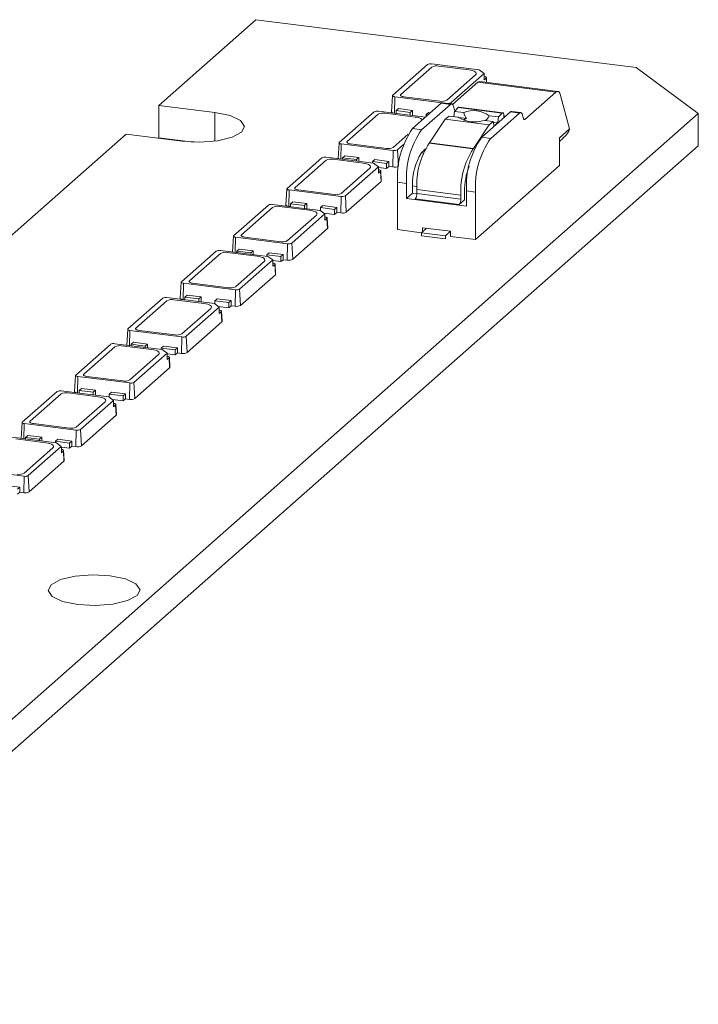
# Model space of a CAD drawing. Header units: millimetres. Extents: x -97 to 121, y 100 to 279.
# Tile 10 of 10: x 90 to 121, y 233 to 279. Entities that reach past the tile are written whole.
import ezdxf

# ---------------------------------------------------------------- set-up
doc = ezdxf.new("R2010")
doc.units = ezdxf.units.MM

msp = doc.modelspace()

# ---------------------------------------------------------------- linework, layer by layer
at = {"color": 7, "linetype": 'Continuous', "lineweight": 15}
for p, q in [((96.065, 274.771), (100.608, 278.778)), ((100.608, 278.778), (118.381, 276.538)), ((107.005, 275.243), (108.631, 276.677)), ((108.832, 276.707), (111.046, 276.428)), ((109.151, 276.611), (110.554, 276.435)), ((107.379, 275.285), (108.829, 276.563)), ((110.874, 276.198), (109.53, 275.013)), ((111.272, 276.261), (109.728, 274.9)), ((111.046, 276.428), (111.272, 276.261)), ((111.273, 276.15), (111.272, 276.261)), ((111.276, 275.966), (111.273, 276.15)), ((118.381, 276.538), (121.29, 274.39)), ((109.802, 274.818), (110.974, 275.852)), ((110.974, 275.852), (114.622, 275.392)), ((114.716, 275.429), (111.068, 275.889)), ((111.37, 276.049), (111.276, 275.966)), ((111.394, 275.847), (111.381, 276.07)), ((106.995, 275.225), (106.95, 274.471)), ((114.622, 275.392), (113.178, 274.118)), ((115.272, 273.669), (114.852, 275.241)), ((98.684, 274.441), (96.065, 274.771)), ((96.065, 274.771), (96.065, 273.262)), ((107.08, 274.408), (107.095, 275.176)), ((109.319, 274.896), (107.095, 275.176)), ((109.208, 274.965), (107.524, 275.177)), ((109.275, 274.871), (107.934, 273.689)), ((109.696, 274.818), (108.354, 273.636)), ((109.275, 274.871), (109.696, 274.818)), ((109.758, 274.843), (109.337, 274.896)), ((121.29, 274.39), (-74.932, 101.338)), ((104.503, 273.037), (106.13, 274.471)), ((104.878, 273.079), (106.327, 274.357)), ((106.33, 274.501), (108.539, 274.223)), ((106.649, 274.405), (108.052, 274.229)), ((107.161, 274.397), (107.08, 274.408)), ((107.161, 274.526), (107.267, 274.62)), ((107.815, 274.444), (107.161, 274.526)), ((107.161, 274.396), (107.161, 274.526)), ((107.267, 274.62), (107.921, 274.537)), ((107.921, 274.537), (107.815, 274.444)), ((107.815, 274.444), (107.815, 274.314)), ((107.92, 274.301), (107.921, 274.302)), ((107.921, 274.302), (107.921, 274.537)), ((108.54, 274.224), (107.921, 274.302)), ((108.564, 274.349), (108.67, 274.443)), ((108.668, 274.336), (108.564, 274.349)), ((108.564, 274.244), (108.564, 274.349)), ((108.67, 274.443), (108.774, 274.43)), ((109.89, 274.565), (109.849, 274.718)), ((109.888, 274.49), (109.863, 274.246)), ((109.888, 274.49), (110.068, 274.674)), ((110.324, 274.435), (109.888, 274.49)), ((110.068, 274.674), (112.126, 274.415)), ((112.154, 274.428), (110.096, 274.687)), ((111.161, 273.282), (112.502, 274.465)), ((111.946, 274.231), (111.51, 274.286)), ((112.923, 274.412), (111.582, 273.229)), ((112.126, 274.415), (111.946, 274.231)), ((112.202, 274.2), (112.2, 274.302)), ((112.502, 274.465), (112.923, 274.412)), ((112.985, 274.437), (112.564, 274.49)), ((113.117, 274.159), (113.076, 274.311)), ((121.29, 274.39), (121.29, 272.882)), ((109.448, 274.13), (108.72, 273.017)), ((109.448, 274.13), (109.642, 274.274)), ((109.448, 274.13), (111.506, 273.871)), ((110.065, 274.22), (109.642, 274.274)), ((110.065, 274.22), (110.076, 274.199)), ((110.076, 274.199), (110.451, 274.152)), ((111.506, 273.871), (110.778, 272.758)), ((111.7, 274.015), (111.276, 274.068)), ((111.7, 274.015), (111.506, 273.871)), ((111.741, 273.793), (111.7, 274.015)), ((111.703, 273.994), (111.918, 273.967)), ((111.918, 273.967), (111.799, 273.845)), ((111.946, 274.231), (111.918, 273.967)), ((112.273, 274.263), (112.2, 274.272)), ((78.72, 259.474), (94.545, 273.43)), ((94.545, 273.43), (97.164, 273.1)), ((107.725, 273.422), (107.029, 272.807)), ((108.354, 273.636), (107.934, 273.689)), ((114.799, 273.252), (115.272, 273.669)), ((97.685, 273.058), (96.065, 273.262)), ((104.493, 273.019), (104.45, 272.279)), ((107.026, 272.663), (104.594, 272.97)), ((106.707, 272.759), (105.023, 272.971)), ((107.512, 272.946), (107.226, 272.694)), ((110.766, 272.742), (108.708, 273.001)), ((108.72, 273.017), (110.778, 272.758)), ((111.582, 273.229), (111.161, 273.282)), ((114.799, 271.965), (114.799, 273.252)), ((114.799, 273.09), (114.969, 273.24)), ((121.29, 272.882), (-74.932, 99.83)), ((107.026, 272.663), (107.01, 271.895)), ((107.268, 271.934), (107.226, 272.694)), ((108.349, 272.554), (108.525, 272.733)), ((102.064, 270.885), (103.69, 272.319)), ((102.438, 270.927), (103.888, 272.205)), ((103.891, 272.35), (106.105, 272.071)), ((104.21, 272.254), (105.613, 272.077)), ((104.659, 272.32), (104.765, 272.414)), ((105.314, 272.238), (104.659, 272.32)), ((104.659, 272.253), (104.659, 272.32)), ((104.765, 272.414), (105.42, 272.331)), ((105.42, 272.331), (105.314, 272.238)), ((105.314, 272.238), (105.314, 272.17)), ((105.42, 272.157), (105.42, 272.331)), ((106.062, 272.143), (106.168, 272.237)), ((106.062, 272.076), (106.062, 272.143)), ((106.717, 272.061), (106.062, 272.143)), ((106.105, 272.071), (106.331, 271.904)), ((106.168, 272.237), (106.823, 272.154)), ((106.823, 272.154), (106.717, 272.061)), ((106.717, 272.061), (106.717, 271.825)), ((106.823, 271.919), (106.823, 272.154)), ((105.933, 271.841), (104.59, 270.656)), ((106.331, 271.904), (104.787, 270.542)), ((106.332, 271.792), (106.331, 271.904)), ((106.331, 271.874), (106.717, 271.825)), ((106.335, 271.609), (106.332, 271.792)), ((106.429, 271.692), (106.335, 271.609)), ((106.455, 271.217), (106.429, 271.692)), ((106.468, 271.242), (106.44, 271.713)), ((106.717, 271.825), (106.823, 271.919)), ((107.01, 271.895), (106.823, 271.919)), ((107.28, 271.944), (107.268, 271.934)), ((110.875, 268.504), (114.799, 271.965)), ((106.455, 271.217), (104.829, 269.783)), ((107.226, 268.964), (107.226, 271.179)), ((107.226, 271.179), (107.647, 271.126)), ((107.647, 271.126), (107.647, 270.419)), ((102.054, 270.868), (102.009, 270.114)), ((102.139, 270.05), (102.154, 270.818)), ((104.586, 270.512), (102.154, 270.818)), ((104.267, 270.608), (102.584, 270.82)), ((107.647, 270.419), (107.93, 270.669)), ((107.93, 270.669), (107.93, 271.008)), ((108.127, 270.644), (107.93, 270.669)), ((108.128, 270.843), (110.185, 270.583)), ((108.128, 270.843), (108.128, 270.654)), ((108.128, 270.654), (110.185, 270.395)), ((110.362, 270.362), (110.362, 270.739)), ((110.454, 270.773), (110.875, 270.72)), ((110.454, 270.066), (110.454, 270.773)), ((110.875, 270.72), (110.875, 268.504)), ((101.389, 270.144), (103.604, 269.865)), ((102.22, 270.169), (102.326, 270.262)), ((102.874, 270.086), (102.22, 270.169)), ((102.22, 270.039), (102.22, 270.169)), ((102.326, 270.262), (102.981, 270.18)), ((102.981, 270.18), (102.874, 270.086)), ((102.981, 269.944), (102.981, 270.18)), ((104.586, 270.512), (104.571, 269.744)), ((104.829, 269.783), (104.787, 270.542)), ((107.647, 270.419), (110.454, 270.066)), ((110.115, 270.144), (108.057, 270.403)), ((110.115, 270.144), (110.362, 270.362)), ((110.185, 270.583), (110.185, 270.395)), ((99.563, 268.679), (101.189, 270.113)), ((99.937, 268.721), (101.386, 269.999)), ((101.708, 270.048), (103.112, 269.871)), ((102.22, 270.04), (102.139, 270.05)), ((103.83, 269.698), (102.285, 268.336)), ((102.874, 270.086), (102.874, 269.956)), ((102.979, 269.943), (102.981, 269.944)), ((103.623, 269.863), (102.981, 269.944)), ((103.604, 269.865), (103.83, 269.698)), ((103.623, 269.992), (103.729, 270.086)), ((103.623, 269.851), (103.623, 269.992)), ((104.278, 269.91), (103.623, 269.992)), ((103.729, 270.086), (104.384, 270.003)), ((103.777, 269.737), (104.278, 269.674)), ((103.83, 269.586), (103.83, 269.698)), ((104.384, 270.003), (104.278, 269.91)), ((104.278, 269.91), (104.278, 269.674)), ((104.278, 269.674), (104.384, 269.767)), ((104.384, 269.767), (104.384, 270.003)), ((104.571, 269.744), (104.384, 269.767)), ((103.432, 269.635), (102.088, 268.45)), ((103.833, 269.403), (103.83, 269.586)), ((103.927, 269.486), (103.833, 269.403)), ((103.953, 269.011), (103.927, 269.486)), ((103.966, 269.036), (103.939, 269.507)), ((103.953, 269.011), (102.327, 267.577)), ((107.226, 268.964), (108.349, 268.822)), ((108.348, 268.821), (108.583, 269.029)), ((108.348, 268.821), (109.47, 268.68)), ((108.348, 268.68), (108.348, 268.821)), ((108.396, 269.052), (109.705, 268.887)), ((108.396, 268.864), (108.396, 269.052)), ((109.705, 268.887), (109.47, 268.68)), ((109.705, 268.651), (109.705, 268.887)), ((99.553, 268.662), (99.509, 267.922)), ((102.085, 268.306), (99.653, 268.612)), ((101.766, 268.401), (100.082, 268.614)), ((102.085, 268.306), (102.069, 267.538)), ((102.327, 267.577), (102.285, 268.336)), ((108.348, 268.68), (109.47, 268.539)), ((109.47, 268.68), (109.47, 268.539)), ((109.705, 268.651), (110.875, 268.504)), ((97.123, 266.528), (98.749, 267.962)), ((97.497, 266.57), (98.947, 267.848)), ((98.95, 267.992), (101.165, 267.713)), ((99.269, 267.896), (100.672, 267.72)), ((99.718, 267.963), (99.824, 268.056)), ((99.718, 267.895), (99.718, 267.963)), ((100.373, 267.88), (99.718, 267.963)), ((99.824, 268.056), (100.479, 267.974)), ((100.479, 267.974), (100.373, 267.88)), ((100.373, 267.88), (100.373, 267.813)), ((100.479, 267.799), (100.479, 267.974)), ((101.121, 267.786), (101.227, 267.88)), ((101.227, 267.88), (101.882, 267.797)), ((100.992, 267.483), (99.649, 266.299)), ((101.39, 267.546), (99.846, 266.185)), ((101.776, 267.703), (101.121, 267.786)), ((101.121, 267.718), (101.121, 267.786)), ((101.165, 267.713), (101.39, 267.546)), ((101.391, 267.435), (101.39, 267.546)), ((101.39, 267.516), (101.776, 267.468)), ((101.394, 267.251), (101.391, 267.435)), ((101.882, 267.797), (101.776, 267.703)), ((101.776, 267.703), (101.776, 267.468)), ((101.776, 267.468), (101.882, 267.561)), ((101.882, 267.561), (101.882, 267.797)), ((102.069, 267.538), (101.882, 267.561)), ((101.488, 267.334), (101.394, 267.251)), ((101.514, 266.859), (101.488, 267.334)), ((101.527, 266.884), (101.499, 267.355)), ((97.113, 266.51), (97.068, 265.756)), ((97.198, 265.693), (97.213, 266.461)), ((99.646, 266.154), (97.213, 266.461)), ((99.326, 266.25), (97.643, 266.462)), ((101.514, 266.859), (99.888, 265.425)), ((99.646, 266.154), (99.63, 265.386)), ((99.888, 265.425), (99.846, 266.185)), ((94.622, 264.322), (96.248, 265.756)), ((94.996, 264.364), (96.445, 265.642)), ((96.448, 265.786), (98.663, 265.507)), ((96.768, 265.69), (98.171, 265.514)), ((97.279, 265.683), (97.198, 265.693)), ((97.279, 265.811), (97.385, 265.905)), ((97.279, 265.681), (97.279, 265.811)), ((97.934, 265.729), (97.279, 265.811)), ((97.385, 265.905), (98.04, 265.822)), ((98.04, 265.822), (97.934, 265.729)), ((97.934, 265.729), (97.934, 265.599)), ((98.039, 265.586), (98.04, 265.587)), ((98.04, 265.587), (98.04, 265.822)), ((98.682, 265.506), (98.04, 265.587)), ((98.682, 265.635), (98.788, 265.728)), ((99.337, 265.552), (98.682, 265.635)), ((98.682, 265.493), (98.682, 265.635)), ((98.788, 265.728), (99.443, 265.646)), ((99.443, 265.646), (99.337, 265.552)), ((99.337, 265.552), (99.337, 265.316)), ((99.443, 265.41), (99.443, 265.646)), ((98.491, 265.277), (97.147, 264.093)), ((98.889, 265.34), (97.345, 263.979)), ((98.663, 265.507), (98.889, 265.34)), ((98.836, 265.379), (99.337, 265.316)), ((98.889, 265.229), (98.889, 265.34)), ((98.893, 265.045), (98.889, 265.229)), ((98.987, 265.128), (98.893, 265.045)), ((99.013, 264.653), (98.987, 265.128)), ((99.025, 264.678), (98.998, 265.149)), ((99.337, 265.316), (99.443, 265.41)), ((99.63, 265.386), (99.443, 265.41)), ((99.013, 264.653), (97.386, 263.219)), ((94.612, 264.304), (94.568, 263.564)), ((97.144, 263.948), (94.712, 264.255)), ((96.825, 264.044), (95.141, 264.256)), ((94.777, 263.605), (94.883, 263.699)), ((94.883, 263.699), (95.538, 263.616)), ((97.144, 263.948), (97.128, 263.18)), ((97.386, 263.219), (97.345, 263.979)), ((92.182, 262.17), (93.808, 263.604)), ((92.556, 262.212), (94.006, 263.491)), ((94.009, 263.635), (96.224, 263.356)), ((94.328, 263.539), (95.731, 263.362)), ((95.432, 263.523), (94.777, 263.605)), ((94.777, 263.538), (94.777, 263.605)), ((95.538, 263.616), (95.432, 263.523)), ((95.432, 263.523), (95.432, 263.455)), ((95.538, 263.442), (95.538, 263.616)), ((96.18, 263.429), (96.287, 263.522)), ((96.835, 263.346), (96.18, 263.429)), ((96.18, 263.361), (96.18, 263.429)), ((96.224, 263.356), (96.449, 263.189)), ((96.287, 263.522), (96.941, 263.44)), ((96.941, 263.44), (96.835, 263.346)), ((96.835, 263.346), (96.835, 263.11)), ((96.941, 263.204), (96.941, 263.44)), ((96.051, 263.126), (94.708, 261.941)), ((96.449, 263.189), (94.905, 261.827)), ((96.45, 263.077), (96.449, 263.189)), ((96.449, 263.159), (96.835, 263.11)), ((96.453, 262.894), (96.45, 263.077)), ((96.547, 262.977), (96.453, 262.894)), ((96.573, 262.502), (96.547, 262.977)), ((96.586, 262.527), (96.558, 262.998)), ((96.835, 263.11), (96.941, 263.204)), ((97.128, 263.18), (96.941, 263.204)), ((96.573, 262.502), (94.947, 261.068)), ((92.172, 262.153), (92.128, 261.399)), ((92.257, 261.335), (92.273, 262.103)), ((94.705, 261.797), (92.273, 262.103)), ((94.385, 261.893), (92.702, 262.105)), ((89.681, 259.964), (91.307, 261.398)), ((91.507, 261.429), (93.722, 261.15)), ((92.338, 261.454), (92.444, 261.547)), ((92.338, 261.324), (92.338, 261.454)), ((92.993, 261.371), (92.338, 261.454)), ((92.444, 261.547), (93.099, 261.465)), ((93.099, 261.465), (92.993, 261.371)), ((93.099, 261.229), (93.099, 261.465)), ((94.705, 261.797), (94.689, 261.029)), ((94.947, 261.068), (94.905, 261.827)), ((90.055, 260.006), (91.504, 261.285)), ((91.827, 261.333), (93.23, 261.156)), ((92.338, 261.325), (92.257, 261.335)), ((93.948, 260.983), (92.404, 259.621)), ((92.993, 261.371), (92.993, 261.241)), ((93.098, 261.228), (93.099, 261.229)), ((93.741, 261.148), (93.099, 261.229)), ((93.722, 261.15), (93.948, 260.983)), ((93.741, 261.277), (93.847, 261.371)), ((94.396, 261.195), (93.741, 261.277)), ((93.741, 261.136), (93.741, 261.277)), ((93.847, 261.371), (94.502, 261.288)), ((93.895, 261.022), (94.396, 260.959)), ((93.949, 260.871), (93.948, 260.983)), ((94.502, 261.288), (94.396, 261.195)), ((94.396, 261.195), (94.396, 260.959)), ((94.396, 260.959), (94.502, 261.052)), ((94.502, 261.052), (94.502, 261.288)), ((94.689, 261.029), (94.502, 261.052)), ((93.55, 260.92), (92.206, 259.735)), ((93.952, 260.688), (93.949, 260.871)), ((94.046, 260.771), (93.952, 260.688)), ((94.072, 260.296), (94.046, 260.771)), ((94.085, 260.321), (94.057, 260.792)), ((94.072, 260.296), (92.445, 258.862)), ((89.671, 259.947), (89.627, 259.207)), ((92.203, 259.591), (89.771, 259.897)), ((91.884, 259.687), (90.2, 259.899)), ((92.203, 259.591), (92.188, 258.823)), ((92.445, 258.862), (92.404, 259.621)), ((89.068, 259.277), (91.283, 258.998)), ((89.387, 259.182), (90.79, 259.005)), ((89.836, 259.248), (89.943, 259.341)), ((89.836, 259.18), (89.836, 259.248)), ((90.491, 259.165), (89.836, 259.248)), ((89.943, 259.341), (90.597, 259.259)), ((90.597, 259.259), (90.491, 259.165)), ((90.491, 259.165), (90.491, 259.098)), ((90.597, 259.084), (90.597, 259.259)), ((91.24, 259.071), (91.346, 259.165)), ((91.346, 259.165), (92, 259.082)), ((91.11, 258.768), (89.767, 257.584)), ((91.508, 258.832), (89.964, 257.47)), ((91.894, 258.989), (91.24, 259.071)), ((91.24, 259.004), (91.24, 259.071)), ((91.283, 258.998), (91.508, 258.832)), ((91.509, 258.72), (91.508, 258.832)), ((91.509, 258.801), (91.894, 258.753)), ((91.512, 258.536), (91.509, 258.72)), ((91.645, 258.169), (91.617, 258.641)), ((92, 259.082), (91.894, 258.989)), ((91.894, 258.989), (91.894, 258.753)), ((91.894, 258.753), (92, 258.846)), ((92, 258.846), (92, 259.082)), ((92.188, 258.823), (92, 258.846)), ((91.606, 258.619), (91.512, 258.536)), ((91.632, 258.144), (91.606, 258.619)), ((89.764, 257.439), (87.332, 257.746)), ((91.632, 258.144), (90.006, 256.71)), ((89.764, 257.439), (89.748, 256.671)), ((90.006, 256.71), (89.964, 257.47)), ((88.906, 257.013), (89.561, 256.931)), ((89.561, 256.931), (89.455, 256.837)), ((89.561, 256.695), (89.561, 256.931)), ((89.455, 256.601), (89.561, 256.695)), ((89.748, 256.671), (89.561, 256.695))]:
    msp.add_line(p, q, dxfattribs=at)
at = {"color": 8, "linetype": 'Continuous', "lineweight": 15}
for p, q in [((111.381, 275.849), (111.37, 276.049)), ((109.731, 274.847), (109.728, 274.9)), ((98.684, 274.441), (98.684, 273.1)), ((109.925, 274.528), (109.904, 274.531)), ((109.91, 274.513), (109.91, 274.524)), ((113.131, 274.124), (113.178, 274.118)), ((104.579, 272.263), (104.594, 272.97)), ((108.436, 272.543), (108.349, 272.554)), ((107.93, 271.008), (108.13, 270.982)), ((99.639, 267.905), (99.653, 268.612)), ((94.698, 263.548), (94.712, 264.255)), ((89.757, 259.19), (89.771, 259.897))]:
    msp.add_line(p, q, dxfattribs=at)
at = {"color": 7, "linetype": 'Continuous', "lineweight": 15, "flags": 128}
for points in [[(110.554, 276.435), (110.651, 276.419), (110.736, 276.397), (110.807, 276.37), (110.861, 276.339), (110.895, 276.305), (110.909, 276.269), (110.902, 276.233), (110.874, 276.198)], [(111.273, 276.123), (111.3, 276.118), (111.327, 276.111), (111.349, 276.103), (111.366, 276.093), (111.376, 276.082), (111.381, 276.071), (111.378, 276.06), (111.37, 276.049)], [(107.095, 275.176), (107.068, 275.18), (107.044, 275.186), (107.024, 275.194), (107.009, 275.203), (106.999, 275.213), (106.995, 275.223), (106.997, 275.233), (107.005, 275.243)], [(107.524, 275.177), (107.48, 275.184), (107.442, 275.194), (107.409, 275.207), (107.385, 275.221), (107.369, 275.236), (107.363, 275.252), (107.366, 275.269), (107.379, 275.285)], [(114.622, 275.392), (114.657, 275.416), (114.691, 275.428), (114.724, 275.428), (114.755, 275.414), (114.784, 275.388), (114.81, 275.35), (114.833, 275.301), (114.852, 275.241)], [(109.696, 274.818), (109.719, 274.835), (109.741, 274.843), (109.763, 274.842), (109.784, 274.833), (109.803, 274.816), (109.821, 274.791), (109.836, 274.758), (109.849, 274.718)], [(97.164, 273.1), (97.991, 273.054), (98.809, 273.117), (99.491, 273.28), (99.935, 273.517), (100.073, 273.793), (99.884, 274.065), (99.396, 274.293), (98.684, 274.441)], [(107.08, 274.408), (107.044, 274.413), (107.013, 274.421), (106.988, 274.431), (106.968, 274.443), (106.955, 274.455), (106.95, 274.468), (106.95, 274.471)], [(112.126, 274.415), (112.139, 274.425), (112.153, 274.428), (112.165, 274.423), (112.177, 274.411), (112.186, 274.392), (112.193, 274.367), (112.198, 274.336), (112.2, 274.302)], [(113.076, 274.311), (113.063, 274.351), (113.048, 274.384), (113.031, 274.409), (113.011, 274.427), (112.991, 274.436), (112.969, 274.436), (112.946, 274.428), (112.923, 274.412)], [(113.178, 274.118), (113.169, 274.112), (113.16, 274.109), (113.151, 274.109), (113.143, 274.112), (113.135, 274.119), (113.128, 274.129), (113.122, 274.143), (113.117, 274.159)], [(104.594, 272.97), (104.567, 272.974), (104.542, 272.98), (104.522, 272.988), (104.507, 272.997), (104.497, 273.007), (104.493, 273.017), (104.496, 273.027), (104.503, 273.037)], [(105.023, 272.971), (104.979, 272.978), (104.94, 272.988), (104.908, 273.001), (104.884, 273.015), (104.868, 273.03), (104.862, 273.046), (104.865, 273.063), (104.878, 273.079)], [(105.613, 272.077), (105.71, 272.061), (105.795, 272.039), (105.866, 272.012), (105.92, 271.981), (105.954, 271.947), (105.968, 271.911), (105.961, 271.876), (105.933, 271.841)], [(106.332, 271.765), (106.359, 271.761), (106.386, 271.754), (106.408, 271.745), (106.425, 271.735), (106.435, 271.725), (106.44, 271.714), (106.438, 271.702), (106.429, 271.692)], [(106.468, 271.242), (106.465, 271.229), (106.455, 271.217)], [(102.154, 270.818), (102.127, 270.823), (102.103, 270.829), (102.083, 270.837), (102.068, 270.845), (102.058, 270.855), (102.054, 270.865), (102.056, 270.875), (102.064, 270.885)], [(102.584, 270.82), (102.54, 270.827), (102.501, 270.837), (102.468, 270.849), (102.444, 270.863), (102.428, 270.879), (102.422, 270.895), (102.425, 270.911), (102.438, 270.927)], [(102.139, 270.05), (102.103, 270.056), (102.072, 270.064), (102.047, 270.074), (102.027, 270.085), (102.015, 270.097), (102.009, 270.11), (102.009, 270.114)], [(103.112, 269.871), (103.208, 269.855), (103.294, 269.833), (103.365, 269.806), (103.418, 269.775), (103.453, 269.741), (103.467, 269.705), (103.46, 269.67), (103.432, 269.635)], [(103.831, 269.559), (103.857, 269.555), (103.884, 269.548), (103.906, 269.539), (103.923, 269.529), (103.934, 269.519), (103.938, 269.508), (103.936, 269.496), (103.927, 269.486)], [(103.966, 269.036), (103.964, 269.023), (103.953, 269.011)], [(99.653, 268.612), (99.626, 268.617), (99.602, 268.623), (99.581, 268.631), (99.566, 268.639), (99.557, 268.649), (99.553, 268.659), (99.555, 268.669), (99.563, 268.679)], [(100.082, 268.614), (100.038, 268.621), (99.999, 268.631), (99.967, 268.643), (99.943, 268.657), (99.927, 268.673), (99.921, 268.689), (99.924, 268.705), (99.937, 268.721)], [(100.672, 267.72), (100.769, 267.704), (100.854, 267.682), (100.925, 267.655), (100.979, 267.624), (101.013, 267.59), (101.027, 267.554), (101.02, 267.518), (100.992, 267.483)], [(101.391, 267.408), (101.418, 267.403), (101.445, 267.396), (101.467, 267.388), (101.484, 267.378), (101.495, 267.367), (101.499, 267.356), (101.497, 267.345), (101.488, 267.334)], [(97.213, 266.461), (97.186, 266.465), (97.162, 266.472), (97.142, 266.479), (97.127, 266.488), (97.117, 266.498), (97.113, 266.508), (97.115, 266.518), (97.123, 266.528)], [(97.643, 266.462), (97.599, 266.469), (97.56, 266.479), (97.528, 266.492), (97.503, 266.506), (97.487, 266.521), (97.481, 266.538), (97.484, 266.554), (97.497, 266.57)], [(101.527, 266.884), (101.524, 266.872), (101.514, 266.859)], [(97.198, 265.693), (97.163, 265.699), (97.132, 265.706), (97.106, 265.716), (97.086, 265.728), (97.074, 265.74), (97.069, 265.753), (97.068, 265.756)], [(98.171, 265.514), (98.267, 265.498), (98.353, 265.476), (98.424, 265.449), (98.478, 265.418), (98.512, 265.384), (98.526, 265.348), (98.519, 265.312), (98.491, 265.277)], [(98.89, 265.202), (98.917, 265.197), (98.943, 265.19), (98.966, 265.182), (98.982, 265.172), (98.993, 265.161), (98.998, 265.15), (98.995, 265.139), (98.987, 265.128)], [(99.025, 264.678), (99.023, 264.666), (99.013, 264.653)], [(94.712, 264.255), (94.685, 264.259), (94.661, 264.266), (94.641, 264.273), (94.625, 264.282), (94.616, 264.292), (94.612, 264.302), (94.614, 264.312), (94.622, 264.322)], [(95.141, 264.256), (95.097, 264.263), (95.058, 264.273), (95.026, 264.286), (95.002, 264.3), (94.986, 264.315), (94.98, 264.332), (94.983, 264.348), (94.996, 264.364)], [(95.731, 263.362), (95.828, 263.346), (95.913, 263.324), (95.984, 263.297), (96.038, 263.266), (96.073, 263.232), (96.086, 263.196), (96.079, 263.161), (96.051, 263.126)], [(96.45, 263.05), (96.477, 263.046), (96.504, 263.039), (96.526, 263.03), (96.543, 263.021), (96.554, 263.01), (96.558, 262.999), (96.556, 262.987), (96.547, 262.977)], [(96.586, 262.527), (96.583, 262.515), (96.573, 262.502)], [(92.273, 262.103), (92.245, 262.108), (92.221, 262.114), (92.201, 262.122), (92.186, 262.131), (92.176, 262.14), (92.172, 262.15), (92.174, 262.16), (92.182, 262.17)], [(92.702, 262.105), (92.658, 262.112), (92.619, 262.122), (92.587, 262.134), (92.562, 262.148), (92.547, 262.164), (92.54, 262.18), (92.543, 262.196), (92.556, 262.212)], [(92.257, 261.335), (92.222, 261.341), (92.191, 261.349), (92.165, 261.359), (92.145, 261.37), (92.133, 261.383), (92.128, 261.396), (92.128, 261.399)], [(93.23, 261.156), (93.326, 261.14), (93.412, 261.118), (93.483, 261.091), (93.537, 261.06), (93.571, 261.026), (93.585, 260.99), (93.578, 260.955), (93.55, 260.92)], [(93.949, 260.844), (93.976, 260.84), (94.002, 260.833), (94.025, 260.824), (94.041, 260.814), (94.052, 260.804), (94.057, 260.793), (94.054, 260.781), (94.046, 260.771)], [(94.085, 260.321), (94.082, 260.309), (94.072, 260.296)], [(89.771, 259.897), (89.744, 259.902), (89.72, 259.908), (89.7, 259.916), (89.684, 259.925), (89.675, 259.934), (89.671, 259.944), (89.673, 259.954), (89.681, 259.964)], [(90.2, 259.899), (90.156, 259.906), (90.118, 259.916), (90.085, 259.928), (90.061, 259.942), (90.045, 259.958), (90.039, 259.974), (90.042, 259.99), (90.055, 260.006)], [(90.79, 259.005), (90.887, 258.989), (90.972, 258.967), (91.043, 258.94), (91.097, 258.909), (91.132, 258.875), (91.146, 258.839), (91.138, 258.803), (91.11, 258.768)], [(91.509, 258.693), (91.536, 258.688), (91.563, 258.681), (91.585, 258.673), (91.602, 258.663), (91.613, 258.652), (91.617, 258.641), (91.615, 258.63), (91.606, 258.619)], [(91.645, 258.169), (91.642, 258.157), (91.632, 258.144)], [(93.799, 252.785), (92.971, 252.831), (92.154, 252.767), (91.471, 252.605), (91.027, 252.368), (90.89, 252.092), (91.079, 251.819), (91.567, 251.592), (92.278, 251.444), (93.106, 251.398), (93.923, 251.461), (94.606, 251.624), (95.05, 251.861), (95.187, 252.137), (94.998, 252.409), (94.51, 252.637), (93.799, 252.785)]]:
    msp.add_lwpolyline(points, dxfattribs=at)
at = {"color": 7, "linetype": 'Continuous', "lineweight": 15}
for centre, radius, start, end in [((108.774, 276.406), 0.306, 79.2261, 117.8883), ((109.059, 276.128), 0.492, 79.2261, 117.8883), ((111.061, 275.769), 0.12, 86.6791, 136.4073), ((109.3, 275.449), 0.492, 259.2261, 297.8883), ((109.333, 274.816), 0.0799, 86.6791, 136.4073), ((109.594, 275.145), 0.28, 266.3583, 298.5439), ((106.273, 274.2), 0.306, 79.2261, 117.8883), ((106.557, 273.922), 0.492, 79.2261, 117.8883), ((109.982, 274.585), 0.0944, 191.8644, 220.3245), ((110.094, 274.654), 0.0329, 86.2479, 143.7793), ((110.792, 273.367), 1.166, 51.9953, 113.6432), ((111.003, 274.57), 0.692, 191.1793, 217.1215), ((110.906, 274.545), 0.657, 312.2581, 336.773), ((112.56, 274.41), 0.0799, 86.6791, 136.4073), ((108.062, 273.744), 0.485, 46.5797, 91.1535), ((110.834, 275.443), 1.445, 237.8312, 287.8073), ((110.572, 273.76), 0.41, 107.1241, 128.9416), ((111.156, 271.426), 3.938, 144.9309, 183.5931), ((111.577, 271.373), 3.938, 144.9309, 183.5931), ((114.373, 273.988), 0.954, 327.5961, 340.5024), ((111.747, 271.027), 3.625, 146.994, 182.9112), ((108.627, 273.077), 0.11, 316.9212, 327.3111), ((114.384, 271.02), 3.938, 144.9309, 183.5931), ((114.804, 270.967), 3.938, 144.9309, 183.5931), ((106.799, 273.243), 0.492, 259.2261, 297.8883), ((107.083, 272.964), 0.306, 259.2261, 297.8883), ((110.496, 271.142), 2.569, 146.6778, 183.0117), ((113.805, 270.768), 3.625, 146.994, 182.9112), ((110.685, 272.817), 0.11, 316.9212, 327.3111), ((103.833, 272.049), 0.306, 79.2261, 117.8883), ((104.118, 271.77), 0.492, 79.2261, 117.8883), ((107.084, 272.282), 0.394, 259.2261, 297.8883), ((113.688, 270.764), 3.326, 159.4272, 180.4268), ((104.359, 271.091), 0.492, 259.2261, 297.8883), ((107.735, 270.629), 0.394, 324.9309, 3.5931), ((101.332, 269.843), 0.306, 79.2261, 117.8883), ((104.644, 270.813), 0.306, 259.2261, 297.8883), ((109.792, 270.37), 0.394, 324.9309, 3.5931), ((101.616, 269.564), 0.492, 79.2261, 117.8883), ((104.644, 270.131), 0.394, 259.2261, 297.8883), ((101.858, 268.885), 0.492, 259.2261, 297.8883), ((102.142, 268.607), 0.306, 259.2261, 297.8883), ((98.893, 267.691), 0.306, 79.2261, 117.8883), ((99.177, 267.413), 0.492, 79.2261, 117.8883), ((102.143, 267.925), 0.394, 259.2261, 297.8883), ((99.418, 266.734), 0.492, 259.2261, 297.8883), ((99.703, 266.455), 0.306, 259.2261, 297.8883), ((96.391, 265.485), 0.306, 79.2261, 117.8883), ((96.676, 265.207), 0.492, 79.2261, 117.8883), ((99.703, 265.773), 0.394, 259.2261, 297.8883), ((96.917, 264.528), 0.492, 259.2261, 297.8883), ((97.201, 264.249), 0.306, 259.2261, 297.8883), ((93.952, 263.334), 0.306, 79.2261, 117.8883), ((94.236, 263.055), 0.492, 79.2261, 117.8883), ((97.202, 263.567), 0.394, 259.2261, 297.8883), ((94.477, 262.376), 0.492, 259.2261, 297.8883), ((91.45, 261.128), 0.306, 79.2261, 117.8883), ((94.762, 262.098), 0.306, 259.2261, 297.8883), ((91.735, 260.849), 0.492, 79.2261, 117.8883), ((94.763, 261.416), 0.394, 259.2261, 297.8883), ((91.976, 260.17), 0.492, 259.2261, 297.8883), ((92.26, 259.892), 0.306, 259.2261, 297.8883), ((92.261, 259.21), 0.394, 259.2261, 297.8883), ((89.537, 258.019), 0.492, 259.2261, 297.8883), ((89.821, 257.74), 0.306, 259.2261, 297.8883), ((89.822, 257.058), 0.394, 259.2261, 297.8883)]:
    msp.add_arc(centre, radius, start, end, dxfattribs=at)
msp.add_open_spline([(114.961, 273.24), (115.024, 273.297), (115.114, 273.379), (115.164, 273.454), (115.179, 273.476)], degree=3, knots=[0, 0, 0, 0, 0.69764, 1, 1, 1, 1], dxfattribs=at)

doc.saveas('drawing.dxf')
